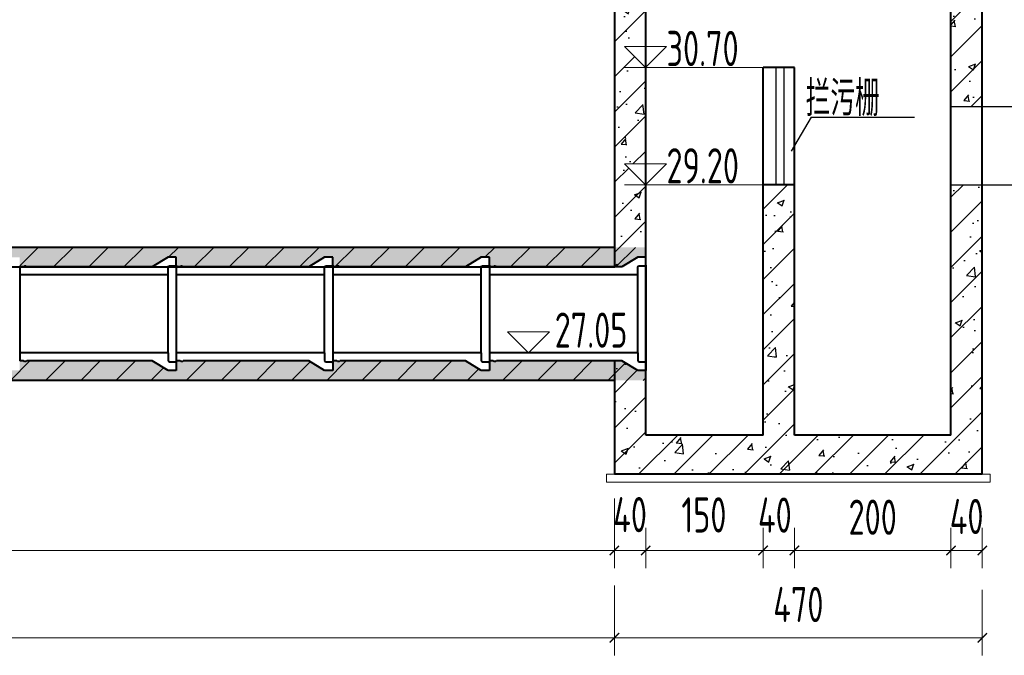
# Model space of a CAD drawing. Header units: millimetres. Extents: x 65530 to 130460, y -103607 to -18875.
# Tile 39 of 73: x 97407 to 98665, y -69607 to -68794. Entities that reach past the tile are written whole.
import ezdxf

# ---------------------------------------------------------------- set-up
doc = ezdxf.new("R2010")
doc.units = ezdxf.units.MM
doc.header["$LTSCALE"] = 0.5
doc.linetypes.add('ACAD_ISO02W100', pattern=[15, 12, -3])
for name, color, linetype, lineweight in [('填充', 4, 'Continuous', 25), ('标注线', 4, 'Continuous', 13), ('粗线', 1, 'Continuous', 40), ('细实线', 7, 'Continuous', 25), ('虚线', 3, 'Continuous', 20), ('轮廓', 1, 'Continuous', 40)]:
    doc.layers.add(name, color=color, linetype=linetype, lineweight=lineweight)
doc.styles.add('HzTxt', font='tssdeng.shx', dxfattribs={"width": 0.7, "bigfont": 'hztxt.shx'})
doc.dimstyles.new('1bi150', dxfattribs={"dimtxt": 45, "dimasz": 22.5, "dimexe": 22.5, "dimexo": 22.5, "dimgap": 20, "dimtad": 1, "dimdec": 0, "dimtxsty": 'HzTxt', "dimblk": 'ARCHTICK', "dimcen": 2.5, "dimclrd": 256, "dimclre": 256, "dimclrt": 256, "dimadec": 0, "dimazin": 0, "dimtfac": 1, "dimtdec": 0, "dimtmove": 2, "dimatfit": 2, "dimfxl": 0, "dimlwd": -1, "dimlwe": -1, "dimarcsym": 0})
pattern_1 = [(45, (6892.19, -2019.82), (-22.45064, 22.45064), [])]

# ---------------------------------------------------------------- blocks, each defined once
blk = doc.blocks.new('_ArchTick')
at = {"color": 0, "linetype": 'ByBlock', "const_width": 0.15}
blk.add_lwpolyline([(-0.5, -0.5), (0.5, 0.5)], dxfattribs=at)
blk = doc.blocks.new('*D445')
at = {"layer": 'Defpoints', "color": 0}
for p in [(98166.7, -69495.1), (94846.4, -69540.5), (94846.4, -69584.2)]:
    blk.add_point(p, dxfattribs=at)
at = {"layer": '标注线', "color": 7}
for p, q in [((98166.7, -69517.6), (98166.7, -69606.7)), ((94846.4, -69563), (94846.4, -69606.7)), ((98166.7, -69584.2), (94846.4, -69584.2))]:
    blk.add_line(p, q, dxfattribs=at)
at = {"layer": '标注线', "color": 7, "xscale": 12, "yscale": 12, "zscale": 12, "rotation": 180}
blk.add_blockref('_ArchTick', (94846.4, -69584.2), dxfattribs=at)
at = {"layer": '标注线', "color": 7, "xscale": 12, "yscale": 12, "zscale": 12}
blk.add_blockref('_ArchTick', (98166.7, -69584.2), dxfattribs=at)
at = {"layer": '标注线', "color": 7, "insert": (96506.5, -69541.7), "char_height": 45, "attachment_point": 5, "style": 'HzTxt'}
blk.add_mtext('3320', dxfattribs=at)
blk = doc.blocks.new('*D452')
at = {"layer": 'Defpoints', "color": 0}
for p in [(98166.7, -69383.5), (94846.4, -69428.9), (94846.4, -69472.6)]:
    blk.add_point(p, dxfattribs=at)
at = {"layer": '标注线', "color": 7}
for p, q in [((98166.7, -69406), (98166.7, -69495.1)), ((94846.4, -69451.4), (94846.4, -69495.1)), ((98166.7, -69472.6), (94846.4, -69472.6))]:
    blk.add_line(p, q, dxfattribs=at)
at = {"layer": '标注线', "color": 7, "xscale": 12, "yscale": 12, "zscale": 12, "rotation": 180}
blk.add_blockref('_ArchTick', (94846.4, -69472.6), dxfattribs=at)
at = {"layer": '标注线', "color": 7, "xscale": 12, "yscale": 12, "zscale": 12}
blk.add_blockref('_ArchTick', (98166.7, -69472.6), dxfattribs=at)
at = {"layer": '标注线', "color": 7, "insert": (96506.5, -69430.1), "char_height": 45, "attachment_point": 5, "style": 'HzTxt'}
blk.add_mtext('3320', dxfattribs=at)
blk = doc.blocks.new('*D453')
at = {"layer": 'Defpoints', "color": 0}
for p in [(98166.7, -69421), (98206.7, -69421), (98206.7, -69472.6)]:
    blk.add_point(p, dxfattribs=at)
at = {"layer": '标注线', "color": 7}
for p, q in [((98166.7, -69443.5), (98166.7, -69495.1)), ((98206.7, -69443.5), (98206.7, -69495.1)), ((98166.7, -69472.6), (98206.7, -69472.6))]:
    blk.add_line(p, q, dxfattribs=at)
at = {"layer": '标注线', "color": 7, "xscale": 12, "yscale": 12, "zscale": 12, "rotation": 180}
blk.add_blockref('_ArchTick', (98166.7, -69472.6), dxfattribs=at)
at = {"layer": '标注线', "color": 7, "xscale": 12, "yscale": 12, "zscale": 12}
blk.add_blockref('_ArchTick', (98206.7, -69472.6), dxfattribs=at)
at = {"layer": '标注线', "color": 7, "insert": (98186.7, -69426.8), "char_height": 45, "attachment_point": 5, "style": 'HzTxt'}
blk.add_mtext('40', dxfattribs=at)
blk = doc.blocks.new('*D454')
at = {"layer": 'Defpoints', "color": 0}
for p in [(98206.7, -69421), (98356.7, -69421), (98356.7, -69472.6)]:
    blk.add_point(p, dxfattribs=at)
at = {"layer": '标注线', "color": 7}
for p, q in [((98206.7, -69443.5), (98206.7, -69495.1)), ((98356.7, -69443.5), (98356.7, -69495.1)), ((98206.7, -69472.6), (98356.7, -69472.6))]:
    blk.add_line(p, q, dxfattribs=at)
at = {"layer": '标注线', "color": 7, "xscale": 12, "yscale": 12, "zscale": 12, "rotation": 180}
blk.add_blockref('_ArchTick', (98206.7, -69472.6), dxfattribs=at)
at = {"layer": '标注线', "color": 7, "xscale": 12, "yscale": 12, "zscale": 12}
blk.add_blockref('_ArchTick', (98356.7, -69472.6), dxfattribs=at)
at = {"layer": '标注线', "color": 7, "insert": (98281.1, -69427.2), "char_height": 45, "attachment_point": 5, "style": 'HzTxt'}
blk.add_mtext('150', dxfattribs=at)
blk = doc.blocks.new('*D455')
at = {"layer": 'Defpoints', "color": 0}
for p in [(98356.7, -69421), (98396.7, -69421), (98396.7, -69472.6)]:
    blk.add_point(p, dxfattribs=at)
at = {"layer": '标注线', "color": 7}
for p, q in [((98356.7, -69443.5), (98356.7, -69495.1)), ((98396.7, -69443.5), (98396.7, -69495.1)), ((98356.7, -69472.6), (98396.7, -69472.6))]:
    blk.add_line(p, q, dxfattribs=at)
at = {"layer": '标注线', "color": 7, "xscale": 12, "yscale": 12, "zscale": 12, "rotation": 180}
blk.add_blockref('_ArchTick', (98356.7, -69472.6), dxfattribs=at)
at = {"layer": '标注线', "color": 7, "xscale": 12, "yscale": 12, "zscale": 12}
blk.add_blockref('_ArchTick', (98396.7, -69472.6), dxfattribs=at)
at = {"layer": '标注线', "color": 7, "insert": (98371.7, -69427.4), "char_height": 45, "attachment_point": 5, "style": 'HzTxt'}
blk.add_mtext('40', dxfattribs=at)
blk = doc.blocks.new('*D456')
at = {"layer": 'Defpoints', "color": 0}
for p in [(98396.7, -69421), (98596.7, -69421), (98596.7, -69472.6)]:
    blk.add_point(p, dxfattribs=at)
at = {"layer": '标注线', "color": 7}
for p, q in [((98396.7, -69443.5), (98396.7, -69495.1)), ((98596.7, -69443.5), (98596.7, -69495.1)), ((98396.7, -69472.6), (98596.7, -69472.6))]:
    blk.add_line(p, q, dxfattribs=at)
at = {"layer": '标注线', "color": 7, "xscale": 12, "yscale": 12, "zscale": 12, "rotation": 180}
blk.add_blockref('_ArchTick', (98396.7, -69472.6), dxfattribs=at)
at = {"layer": '标注线', "color": 7, "xscale": 12, "yscale": 12, "zscale": 12}
blk.add_blockref('_ArchTick', (98596.7, -69472.6), dxfattribs=at)
at = {"layer": '标注线', "color": 7, "insert": (98496.7, -69430.1), "char_height": 45, "attachment_point": 5, "style": 'HzTxt'}
blk.add_mtext('200', dxfattribs=at)
blk = doc.blocks.new('*D457')
at = {"layer": 'Defpoints', "color": 0}
for p in [(98596.7, -69421), (98636.7, -69421), (98636.7, -69472.6)]:
    blk.add_point(p, dxfattribs=at)
at = {"layer": '标注线', "color": 7}
for p, q in [((98596.7, -69443.5), (98596.7, -69495.1)), ((98636.7, -69443.5), (98636.7, -69495.1)), ((98596.7, -69472.6), (98636.7, -69472.6))]:
    blk.add_line(p, q, dxfattribs=at)
at = {"layer": '标注线', "color": 7, "xscale": 12, "yscale": 12, "zscale": 12, "rotation": 180}
blk.add_blockref('_ArchTick', (98596.7, -69472.6), dxfattribs=at)
at = {"layer": '标注线', "color": 7, "xscale": 12, "yscale": 12, "zscale": 12}
blk.add_blockref('_ArchTick', (98636.7, -69472.6), dxfattribs=at)
at = {"layer": '标注线', "color": 7, "insert": (98616.7, -69429.2), "char_height": 45, "attachment_point": 5, "style": 'HzTxt'}
blk.add_mtext('40', dxfattribs=at)
blk = doc.blocks.new('*D458')
at = {"layer": 'Defpoints', "color": 0}
for p in [(98166.7, -69500.6), (98636.7, -69500.6), (98636.7, -69584.2)]:
    blk.add_point(p, dxfattribs=at)
at = {"layer": '标注线', "color": 7}
for p, q in [((98166.7, -69523.1), (98166.7, -69606.7)), ((98636.7, -69523.1), (98636.7, -69606.7)), ((98166.7, -69584.2), (98636.7, -69584.2))]:
    blk.add_line(p, q, dxfattribs=at)
at = {"layer": '标注线', "color": 7, "xscale": 12, "yscale": 12, "zscale": 12, "rotation": 180}
blk.add_blockref('_ArchTick', (98166.7, -69584.2), dxfattribs=at)
at = {"layer": '标注线', "color": 7, "xscale": 12, "yscale": 12, "zscale": 12}
blk.add_blockref('_ArchTick', (98636.7, -69584.2), dxfattribs=at)
at = {"layer": '标注线', "color": 7, "insert": (98401.7, -69541.7), "char_height": 45, "attachment_point": 5, "style": 'HzTxt'}
blk.add_mtext('470', dxfattribs=at)

msp = doc.modelspace()

# ---------------------------------------------------------------- hatches: boundary and pattern name
at = {"layer": '填充'}
h = msp.add_hatch(dxfattribs=at)
h.set_pattern_fill('ANSI31', scale=10, style=0)
h.set_pattern_definition([(45, (6692.19, -2019.82), (-22.45064, 22.45064), [])])
h.paths.add_polyline_path([(98396.71, -69005.15), (98356.71, -69005.15), (98356.71, -69325.15), (98206.71, -69325.15), (98206.71, -69242.45), (98196.45, -69242.45), (98176.36, -69230.15), (98166.71, -69230.15), (98166.71, -69375.15), (98636.71, -69375.15), (98636.71, -69005.15), (98596.71, -69005.15), (98596.71, -69325.15), (98396.71, -69325.15)])
h.paths.add_polyline_path([(98166.71, -69110.15), (98176.36, -69110.15), (98196.45, -69097.85), (98206.71, -69097.85), (98206.71, -69005.4), (98179.52, -68978.22), (98206.71, -68978.22), (98206.71, -68855.4), (98179.52, -68828.22), (98206.71, -68828.22), (98206.71, -68459.18), (98166.71, -68459.18)])
h.paths.add_polyline_path([(98636.71, -68459.18), (98596.71, -68459.18), (98596.71, -68905.15), (98636.71, -68905.15)])
h = msp.add_hatch(dxfattribs=at)
h.set_pattern_fill('ANSI31', scale=10, style=0)
h.set_pattern_definition(pattern_1)
h.paths.add_polyline_path([(98206.71, -69097.85), (98206.71, -69085.15), (96325.96, -69085.15), (96325.96, -69110.15), (96376.36, -69110.15), (96396.45, -69097.85), (96406.95, -69097.85), (96406.95, -69110.15), (96411.95, -69110.15), (96412.95, -69109.25), (96414.95, -69109.25), (96415.95, -69110.15), (96576.36, -69110.15), (96596.45, -69097.85), (96606.95, -69097.85), (96606.95, -69110.15), (96611.95, -69110.15), (96612.95, -69109.25), (96614.95, -69109.25), (96615.95, -69110.15), (96776.36, -69110.15), (96796.45, -69097.85), (96806.95, -69097.85), (96806.95, -69110.15), (96811.95, -69110.15), (96812.95, -69109.25), (96814.95, -69109.25), (96815.95, -69110.15), (96976.36, -69110.15), (96996.45, -69097.85), (97006.95, -69097.85), (97006.95, -69110.15), (97011.95, -69110.15), (97012.95, -69109.25), (97014.95, -69109.25), (97015.95, -69110.15), (97176.36, -69110.15), (97196.45, -69097.85), (97206.95, -69097.85), (97206.95, -69110.15), (97211.95, -69110.15), (97212.95, -69109.25), (97214.95, -69109.25), (97215.95, -69110.15), (97376.36, -69110.15), (97396.45, -69097.85), (97406.95, -69097.85), (97406.95, -69110.15), (97411.95, -69110.15), (97412.95, -69109.25), (97414.95, -69109.25), (97415.95, -69110.15), (97576.36, -69110.15), (97596.45, -69097.85), (97606.95, -69097.85), (97606.95, -69110.15), (97611.95, -69110.15), (97612.95, -69109.25), (97614.95, -69109.25), (97615.95, -69110.15), (97776.36, -69110.15), (97796.45, -69097.85), (97806.95, -69097.85), (97806.95, -69110.15), (97811.95, -69110.15), (97812.95, -69109.25), (97814.95, -69109.25), (97815.95, -69110.15), (97976.36, -69110.15), (97996.45, -69097.85), (98006.95, -69097.85), (98006.95, -69110.15), (98011.95, -69110.15), (98012.95, -69109.25), (98014.95, -69109.25), (98015.95, -69110.15), (98176.36, -69110.15), (98196.45, -69097.85)])
h.paths.add_polyline_path([(94806.71, -69085.15), (94806.71, -69097.85), (94806.95, -69097.85), (94806.95, -69110.15), (94811.95, -69110.15), (94812.95, -69109.25), (94814.95, -69109.25), (94815.95, -69110.15), (94976.36, -69110.15), (94996.45, -69097.85), (95006.95, -69097.85), (95006.95, -69110.15), (95011.95, -69110.15), (95012.95, -69109.25), (95014.95, -69109.25), (95015.95, -69110.15), (95176.36, -69110.15), (95196.45, -69097.85), (95206.95, -69097.85), (95206.95, -69110.15), (95211.95, -69110.15), (95212.95, -69109.25), (95214.95, -69109.25), (95215.95, -69110.15), (95376.36, -69110.15), (95396.45, -69097.85), (95406.95, -69097.85), (95406.95, -69110.15), (95411.95, -69110.15), (95412.95, -69109.25), (95414.95, -69109.25), (95415.95, -69110.15), (95576.36, -69110.15), (95596.45, -69097.85), (95606.95, -69097.85), (95606.95, -69110.15), (95611.95, -69110.15), (95612.95, -69109.25), (95614.95, -69109.25), (95615.95, -69110.15), (95776.36, -69110.15), (95796.45, -69097.85), (95806.95, -69097.85), (95806.95, -69110.15), (95811.95, -69110.15), (95812.95, -69109.25), (95814.95, -69109.25), (95815.95, -69110.15), (95976.36, -69110.15), (95996.45, -69097.85), (96006.95, -69097.85), (96006.95, -69110.15), (96011.95, -69110.15), (96012.95, -69109.25), (96014.95, -69109.25), (96015.95, -69110.15), (96176.36, -69110.15), (96196.45, -69097.85), (96206.95, -69097.85), (96206.95, -69110.15), (96211.95, -69110.15), (96212.95, -69109.25), (96214.95, -69109.25), (96215.95, -69110.15), (96325.96, -69110.15), (96325.96, -69085.15)])
h = msp.add_hatch(dxfattribs=at)
h.set_pattern_fill('ANSI31', scale=10, style=0)
h.set_pattern_definition(pattern_1)
h.paths.add_polyline_path([(94806.71, -69242.45), (94806.71, -69255.15), (98206.71, -69255.15), (98206.71, -69242.45), (98196.45, -69242.45), (98176.36, -69230.15), (98015.95, -69230.15), (98013.95, -69231.95), (98011.95, -69230.15), (98006.95, -69230.15), (98006.95, -69242.45), (97996.45, -69242.45), (97976.36, -69230.15), (97815.95, -69230.15), (97813.95, -69231.95), (97811.95, -69230.15), (97806.95, -69230.15), (97806.95, -69242.45), (97796.45, -69242.45), (97776.36, -69230.15), (97615.95, -69230.15), (97613.95, -69231.95), (97611.95, -69230.15), (97606.95, -69230.15), (97606.95, -69242.45), (97596.45, -69242.45), (97576.36, -69230.15), (97415.95, -69230.15), (97413.95, -69231.95), (97411.95, -69230.15), (97406.95, -69230.15), (97406.95, -69242.45), (97396.45, -69242.45), (97376.36, -69230.15), (97215.95, -69230.15), (97213.95, -69231.95), (97211.95, -69230.15), (97206.95, -69230.15), (97206.95, -69242.45), (97196.45, -69242.45), (97176.36, -69230.15), (97015.95, -69230.15), (97013.95, -69231.95), (97011.95, -69230.15), (97006.95, -69230.15), (97006.95, -69242.45), (96996.45, -69242.45), (96976.36, -69230.15), (96815.95, -69230.15), (96813.95, -69231.95), (96811.95, -69230.15), (96806.95, -69230.15), (96806.95, -69242.45), (96796.45, -69242.45), (96776.36, -69230.15), (96615.95, -69230.15), (96613.95, -69231.95), (96611.95, -69230.15), (96606.95, -69230.15), (96606.95, -69242.45), (96596.45, -69242.45), (96576.36, -69230.15), (96415.95, -69230.15), (96413.95, -69231.95), (96411.95, -69230.15), (96406.95, -69230.15), (96406.95, -69242.45), (96396.45, -69242.45), (96376.36, -69230.15), (96215.95, -69230.15), (96213.95, -69231.95), (96211.95, -69230.15), (96206.95, -69230.15), (96206.95, -69242.45), (96196.45, -69242.45), (96176.36, -69230.15), (96015.95, -69230.15), (96013.95, -69231.95), (96011.95, -69230.15), (96006.95, -69230.15), (96006.95, -69242.45), (95996.45, -69242.45), (95976.36, -69230.15), (95815.95, -69230.15), (95813.95, -69231.95), (95811.95, -69230.15), (95806.95, -69230.15), (95806.95, -69242.45), (95796.45, -69242.45), (95776.36, -69230.15), (95615.95, -69230.15), (95613.95, -69231.95), (95611.95, -69230.15), (95606.95, -69230.15), (95606.95, -69242.45), (95596.45, -69242.45), (95576.36, -69230.15), (95415.95, -69230.15), (95413.95, -69231.95), (95411.95, -69230.15), (95406.95, -69230.15), (95406.95, -69242.45), (95396.45, -69242.45), (95376.36, -69230.15), (95215.95, -69230.15), (95213.95, -69231.95), (95211.95, -69230.15), (95206.95, -69230.15), (95206.95, -69242.45), (95196.45, -69242.45), (95176.36, -69230.15), (95015.95, -69230.15), (95013.95, -69231.95), (95011.95, -69230.15), (95006.95, -69230.15), (95006.95, -69242.45), (94996.45, -69242.45), (94976.36, -69230.15), (94815.95, -69230.15), (94813.95, -69231.95), (94811.95, -69230.15), (94806.95, -69230.15), (94806.95, -69242.45)])
at = {"layer": '细实线'}
h = msp.add_hatch(dxfattribs=at)
h.set_pattern_fill('AR-CONC', scale=0.5, style=0)
h.set_pattern_definition([(50, (6692.19, -2019.82), (91.092334, -7.969543), [9.525, -104.775]), (355, (6692.19, -2019.82), (-17.62141, 95.52832), [7.62, -83.82]), (100.451, (6699.78, -2020.48), (73.47125, 87.558344), [8.095, -89.045]), (46.1842, (6692.19, -1994.42), (135.53952, -21.02116), [14.2875, -157.1625]), (96.6356, (6703.49, -1996.17), (118.70212, 123.71278), [12.1425, -133.5675]), (351.184, (6692.19, -1994.42), (118.7023, 123.71256), [11.43, -125.73]), (21, (6704.89, -2000.77), (75.80744, -51.13276), [9.525, -104.775]), (326, (6704.89, -2000.77), (30.901014, 92.09398), [7.62, -83.82]), (71.4514, (6711.21, -2005.03), (106.708245, 40.96143), [8.095, -89.045]), (37.5, (6692.19, -2019.82), (1.544302, 42.277519), [0, -82.804, 0, -85.09, 0, -84.1375]), (7.5, (6692.19, -2019.82), (33.409831, 50.090287), [0, -48.514, 0, -80.899, 0, -32.0675]), (327.5, (6663.87, -2019.82), (67.795298, -2.864372), [0, -31.75, 0, -99.06, 0, -131.445]), (317.5, (6651.17, -2019.82), (74.06459, 12.713246), [0, -41.275, 0, -65.786, 0, -93.345])])
h.paths.add_polyline_path([(98206.71, -68459.18), (98166.71, -68459.18), (98166.71, -69110.15), (98176.36, -69110.15), (98196.45, -69097.85), (98206.71, -69097.85), (98206.71, -69005.4), (98179.52, -68978.22), (98206.71, -68978.22), (98206.71, -68855.4), (98179.52, -68828.22), (98206.71, -68828.22)])
h.paths.add_polyline_path([(98596.71, -68905.15), (98636.71, -68905.15), (98636.71, -68459.18), (98596.71, -68459.18)])
h.paths.add_polyline_path([(98396.71, -69005.15), (98356.71, -69005.15), (98356.71, -69325.15), (98206.71, -69325.15), (98206.71, -69242.45), (98196.45, -69242.45), (98176.36, -69230.15), (98166.71, -69230.15), (98166.71, -69375.15), (98636.71, -69375.15), (98636.71, -69005.15), (98596.71, -69005.15), (98596.71, -69325.15), (98396.71, -69325.15)])
h = msp.add_hatch(dxfattribs=at)
h.set_pattern_fill('AR-CONC', scale=0.5, style=0)
h.set_pattern_definition([(50, (6892.19, -2019.82), (91.092334, -7.969543), [9.525, -104.775]), (355, (6892.19, -2019.82), (-17.62141, 95.52832), [7.62, -83.82]), (100.451, (6899.78, -2020.48), (73.47125, 87.558344), [8.095, -89.045]), (46.1842, (6892.19, -1994.42), (135.53952, -21.02116), [14.2875, -157.1625]), (96.6356, (6903.49, -1996.17), (118.70212, 123.71278), [12.1425, -133.5675]), (351.184, (6892.19, -1994.42), (118.7023, 123.71256), [11.43, -125.73]), (21, (6904.89, -2000.77), (75.80744, -51.13276), [9.525, -104.775]), (326, (6904.89, -2000.77), (30.901014, 92.09398), [7.62, -83.82]), (71.4514, (6911.21, -2005.03), (106.708245, 40.96143), [8.095, -89.045]), (37.5, (6892.19, -2019.82), (1.544302, 42.277519), [0, -82.804, 0, -85.09, 0, -84.1375]), (7.5, (6892.19, -2019.82), (33.409831, 50.090287), [0, -48.514, 0, -80.899, 0, -32.0675]), (327.5, (6863.87, -2019.82), (67.795298, -2.864372), [0, -31.75, 0, -99.06, 0, -131.445]), (317.5, (6851.17, -2019.82), (74.06459, 12.713246), [0, -41.275, 0, -65.786, 0, -93.345])])
h.paths.add_polyline_path([(98206.71, -69097.85), (98206.71, -69085.15), (96325.96, -69085.15), (96325.96, -69110.15), (96376.36, -69110.15), (96396.45, -69097.85), (96406.95, -69097.85), (96406.95, -69110.15), (96411.95, -69110.15), (96413.95, -69108.35), (96415.95, -69110.15), (96576.36, -69110.15), (96596.45, -69097.85), (96606.95, -69097.85), (96606.95, -69110.15), (96611.95, -69110.15), (96613.95, -69108.35), (96615.95, -69110.15), (96776.36, -69110.15), (96796.45, -69097.85), (96806.95, -69097.85), (96806.95, -69110.15), (96811.95, -69110.15), (96813.95, -69108.35), (96815.95, -69110.15), (96976.36, -69110.15), (96996.45, -69097.85), (97006.95, -69097.85), (97006.95, -69110.15), (97011.95, -69110.15), (97013.95, -69108.35), (97015.95, -69110.15), (97176.36, -69110.15), (97196.45, -69097.85), (97206.95, -69097.85), (97206.95, -69110.15), (97211.95, -69110.15), (97213.95, -69108.35), (97215.95, -69110.15), (97376.36, -69110.15), (97396.45, -69097.85), (97406.95, -69097.85), (97406.95, -69110.15), (97411.95, -69110.15), (97413.95, -69108.35), (97415.95, -69110.15), (97576.36, -69110.15), (97596.45, -69097.85), (97606.95, -69097.85), (97606.95, -69110.15), (97611.95, -69110.15), (97613.95, -69108.35), (97615.95, -69110.15), (97776.36, -69110.15), (97796.45, -69097.85), (97806.95, -69097.85), (97806.95, -69110.15), (97811.95, -69110.15), (97813.95, -69108.35), (97815.95, -69110.15), (97976.36, -69110.15), (97996.45, -69097.85), (98006.95, -69097.85), (98006.95, -69110.15), (98011.95, -69110.15), (98013.95, -69108.35), (98015.95, -69110.15), (98176.36, -69110.15), (98196.45, -69097.85)])
h.paths.add_polyline_path([(94806.71, -69085.15), (94806.71, -69097.85), (94806.95, -69097.85), (94806.95, -69110.15), (94811.95, -69110.15), (94813.95, -69108.35), (94815.95, -69110.15), (94976.36, -69110.15), (94996.45, -69097.85), (95006.95, -69097.85), (95006.95, -69110.15), (95011.95, -69110.15), (95013.95, -69108.35), (95015.95, -69110.15), (95176.36, -69110.15), (95196.45, -69097.85), (95206.95, -69097.85), (95206.95, -69110.15), (95211.95, -69110.15), (95213.95, -69108.35), (95215.95, -69110.15), (95376.36, -69110.15), (95396.45, -69097.85), (95406.95, -69097.85), (95406.95, -69110.15), (95411.95, -69110.15), (95413.95, -69108.35), (95415.95, -69110.15), (95576.36, -69110.15), (95596.45, -69097.85), (95606.95, -69097.85), (95606.95, -69110.15), (95611.95, -69110.15), (95613.95, -69108.35), (95615.95, -69110.15), (95776.36, -69110.15), (95796.45, -69097.85), (95806.95, -69097.85), (95806.95, -69110.15), (95811.95, -69110.15), (95813.95, -69108.35), (95815.95, -69110.15), (95976.36, -69110.15), (95996.45, -69097.85), (96006.95, -69097.85), (96006.95, -69110.15), (96011.95, -69110.15), (96013.95, -69108.35), (96015.95, -69110.15), (96176.36, -69110.15), (96196.45, -69097.85), (96206.95, -69097.85), (96206.95, -69110.15), (96211.95, -69110.15), (96213.95, -69108.35), (96215.95, -69110.15), (96325.96, -69110.15), (96325.96, -69085.15)])
h.paths.add_polyline_path([(94806.71, -69242.45), (94806.71, -69255.15), (98206.71, -69255.15), (98206.71, -69242.45), (98196.45, -69242.45), (98176.36, -69230.15), (98015.95, -69230.15), (98013.95, -69231.95), (98011.95, -69230.15), (98006.95, -69230.15), (98006.95, -69242.45), (97996.45, -69242.45), (97976.36, -69230.15), (97815.95, -69230.15), (97813.95, -69231.95), (97811.95, -69230.15), (97806.95, -69230.15), (97806.95, -69242.45), (97796.45, -69242.45), (97776.36, -69230.15), (97615.95, -69230.15), (97613.95, -69231.95), (97611.95, -69230.15), (97606.95, -69230.15), (97606.95, -69242.45), (97596.45, -69242.45), (97576.36, -69230.15), (97415.95, -69230.15), (97413.95, -69231.95), (97411.95, -69230.15), (97406.95, -69230.15), (97406.95, -69242.45), (97396.45, -69242.45), (97376.36, -69230.15), (97215.95, -69230.15), (97213.95, -69231.95), (97211.95, -69230.15), (97206.95, -69230.15), (97206.95, -69242.45), (97196.45, -69242.45), (97176.36, -69230.15), (97015.95, -69230.15), (97013.95, -69231.95), (97011.95, -69230.15), (97006.95, -69230.15), (97006.95, -69242.45), (96996.45, -69242.45), (96976.36, -69230.15), (96815.95, -69230.15), (96813.95, -69231.95), (96811.95, -69230.15), (96806.95, -69230.15), (96806.95, -69242.45), (96796.45, -69242.45), (96776.36, -69230.15), (96615.95, -69230.15), (96613.95, -69231.95), (96611.95, -69230.15), (96606.95, -69230.15), (96606.95, -69242.45), (96596.45, -69242.45), (96576.36, -69230.15), (96415.95, -69230.15), (96413.95, -69231.95), (96411.95, -69230.15), (96406.95, -69230.15), (96406.95, -69242.45), (96396.45, -69242.45), (96376.36, -69230.15), (96215.95, -69230.15), (96213.95, -69231.95), (96211.95, -69230.15), (96206.95, -69230.15), (96206.95, -69242.45), (96196.45, -69242.45), (96176.36, -69230.15), (96015.95, -69230.15), (96013.95, -69231.95), (96011.95, -69230.15), (96006.95, -69230.15), (96006.95, -69242.45), (95996.45, -69242.45), (95976.36, -69230.15), (95815.95, -69230.15), (95813.95, -69231.95), (95811.95, -69230.15), (95806.95, -69230.15), (95806.95, -69242.45), (95796.45, -69242.45), (95776.36, -69230.15), (95615.95, -69230.15), (95613.95, -69231.95), (95611.95, -69230.15), (95606.95, -69230.15), (95606.95, -69242.45), (95596.45, -69242.45), (95576.36, -69230.15), (95415.95, -69230.15), (95413.95, -69231.95), (95411.95, -69230.15), (95406.95, -69230.15), (95406.95, -69242.45), (95396.45, -69242.45), (95376.36, -69230.15), (95215.95, -69230.15), (95213.95, -69231.95), (95211.95, -69230.15), (95206.95, -69230.15), (95206.95, -69242.45), (95196.45, -69242.45), (95176.36, -69230.15), (95015.95, -69230.15), (95013.95, -69231.95), (95011.95, -69230.15), (95006.95, -69230.15), (95006.95, -69242.45), (94996.45, -69242.45), (94976.36, -69230.15), (94815.95, -69230.15), (94813.95, -69231.95), (94811.95, -69230.15), (94806.95, -69230.15), (94806.95, -69242.45)])

# ---------------------------------------------------------------- linework, layer by layer
at = {"color": 7}
for p, q in [((98372.97, -68855.15), (98372.97, -69005.15)), ((98382.97, -68855.15), (98382.97, -69005.15)), ((98418.25, -68918.56), (98392.41, -68962.05)), ((98418.25, -68918.56), (98550.14, -68918.56))]:
    msp.add_line(p, q, dxfattribs=at)
at = {"layer": '标注线', "color": 7}
for p, q in [((98356.7, -68855.15), (98179.52, -68855.15)), ((98356.71, -69005.15), (98179.52, -69005.15)), ((98156.7, -69385.15), (98156.7, -69375.15)), ((98156.7, -69375.15), (98166.7, -69375.15)), ((98636.71, -69375.15), (98646.71, -69375.15)), ((98646.71, -69385.15), (98646.71, -69375.15)), ((98646.71, -69385.15), (98156.7, -69385.15))]:
    msp.add_line(p, q, dxfattribs=at)
for points in [[(98206.46, -68855.15), (98233.39, -68828.22), (98179.52, -68828.22)], [(98206.46, -69005.15), (98233.39, -68978.22), (98179.52, -68978.22)], [(98056.92, -69220.15), (98083.85, -69193.22), (98029.98, -69193.22)]]:
    msp.add_lwpolyline(points, close=True, dxfattribs=at)
at = {"layer": '粗线', "color": 7}
for p, q in [((98636.71, -69375.15), (98636.71, -68429.16)), ((98166.71, -68459.18), (98166.71, -69110.15)), ((98206.71, -69325.15), (98206.71, -68459.18)), ((98596.71, -69325.15), (98596.71, -68459.18)), ((98356.71, -69325.15), (98356.7, -68855.15)), ((98396.7, -68855.15), (98356.7, -68855.15)), ((98396.71, -69325.15), (98396.7, -68855.15)), ((98396.7, -69005.15), (98356.7, -69005.15)), ((98166.71, -69230.15), (98166.71, -69375.15)), ((98356.71, -69325.15), (98206.71, -69325.15)), ((98596.71, -69325.15), (98396.71, -69325.15)), ((98636.71, -69375.15), (98166.71, -69375.15))]:
    msp.add_line(p, q, dxfattribs=at)
at = {"layer": '细实线', "color": 7}
for p, q in [((98596.71, -68905.15), (98721.84, -68905.15)), ((98596.71, -69005.15), (98721.84, -69005.15))]:
    msp.add_line(p, q, dxfattribs=at)
at = {"layer": '虚线', "color": 7, "linetype": 'ACAD_ISO02W100'}
msp.add_line((98636.71, -68865.17), (98636.71, -68865.17), dxfattribs=at)
at = {"layer": '轮廓', "color": 7}
for p, q in [((98166.9, -69085.15), (94846.55, -69085.15)), ((97596.45, -69097.85), (97576.36, -69110.15)), ((97606.95, -69097.85), (97596.45, -69097.85)), ((97605.45, -69108.85), (97606.95, -69107.85)), ((97606.95, -69107.85), (97606.95, -69097.85)), ((97606.95, -69107.85), (97606.95, -69232.45)), ((97796.45, -69097.85), (97776.36, -69110.15)), ((97806.95, -69097.85), (97796.45, -69097.85)), ((97805.45, -69108.85), (97806.95, -69107.85)), ((97806.95, -69107.85), (97806.95, -69097.85)), ((97806.95, -69107.85), (97806.95, -69232.45)), ((97996.45, -69097.85), (97976.36, -69110.15)), ((98006.95, -69097.85), (97996.45, -69097.85)), ((98005.45, -69108.85), (98006.95, -69107.85)), ((98006.95, -69107.85), (98006.95, -69097.85)), ((98006.95, -69107.85), (98006.95, -69232.45)), ((98196.45, -69097.85), (98176.36, -69110.15)), ((98206.95, -69097.85), (98196.45, -69097.85)), ((98205.45, -69108.85), (98206.95, -69107.85)), ((98206.95, -69107.85), (98206.95, -69097.85)), ((98206.95, -69107.85), (98206.95, -69232.45)), ((94846.74, -69110.15), (98167.11, -69110.15)), ((97406.95, -69110.15), (97406.95, -69230.15)), ((97411.95, -69110.15), (97406.95, -69110.15)), ((97596.45, -69120.15), (97406.95, -69120.15)), ((97412.95, -69109.25), (97411.95, -69110.15)), ((97414.95, -69109.25), (97412.95, -69109.25)), ((97414.95, -69109.25), (97415.95, -69110.15)), ((97576.36, -69110.15), (97415.95, -69110.15)), ((97596.45, -69110.45), (97597.45, -69108.85)), ((97596.45, -69220.15), (97596.45, -69110.45)), ((97597.45, -69108.85), (97605.45, -69108.85)), ((97606.95, -69110.15), (97606.95, -69230.15)), ((97611.95, -69110.15), (97606.95, -69110.15)), ((97796.45, -69120.15), (97606.95, -69120.15)), ((97612.95, -69109.25), (97611.95, -69110.15)), ((97614.95, -69109.25), (97612.95, -69109.25)), ((97614.95, -69109.25), (97615.95, -69110.15)), ((97776.36, -69110.15), (97615.95, -69110.15)), ((97796.45, -69110.45), (97797.45, -69108.85)), ((97796.45, -69220.15), (97796.45, -69110.45)), ((97797.45, -69108.85), (97805.45, -69108.85)), ((97806.95, -69110.15), (97806.95, -69230.15)), ((97811.95, -69110.15), (97806.95, -69110.15)), ((97996.45, -69120.15), (97806.95, -69120.15)), ((97812.95, -69109.25), (97811.95, -69110.15)), ((97814.95, -69109.25), (97812.95, -69109.25)), ((97814.95, -69109.25), (97815.95, -69110.15)), ((97976.36, -69110.15), (97815.95, -69110.15)), ((97996.45, -69110.45), (97997.45, -69108.85)), ((97996.45, -69220.15), (97996.45, -69110.45)), ((97997.45, -69108.85), (98005.45, -69108.85)), ((98006.95, -69110.15), (98006.95, -69230.15)), ((98011.95, -69110.15), (98006.95, -69110.15)), ((98196.45, -69120.15), (98006.95, -69120.15)), ((98012.95, -69109.25), (98011.95, -69110.15)), ((98014.95, -69109.25), (98012.95, -69109.25)), ((98014.95, -69109.25), (98015.95, -69110.15)), ((98176.36, -69110.15), (98015.95, -69110.15)), ((98196.45, -69110.45), (98197.45, -69108.85)), ((98196.45, -69220.15), (98196.45, -69110.45)), ((98197.45, -69108.85), (98205.45, -69108.85)), ((97596.45, -69220.15), (97406.95, -69220.15)), ((97596.45, -69220.15), (97596.45, -69229.85)), ((97796.45, -69220.15), (97606.95, -69220.15)), ((97796.45, -69220.15), (97796.45, -69229.85)), ((97996.45, -69220.15), (97806.95, -69220.15)), ((97996.45, -69220.15), (97996.45, -69229.85)), ((98196.45, -69220.15), (98006.95, -69220.15)), ((98196.45, -69220.15), (98196.45, -69229.85)), ((97411.95, -69230.15), (97406.95, -69230.15)), ((97412.95, -69231.05), (97411.95, -69230.15)), ((97414.95, -69231.05), (97412.95, -69231.05)), ((97414.95, -69231.05), (97415.95, -69230.15)), ((97576.36, -69230.15), (97415.95, -69230.15)), ((97596.45, -69242.45), (97576.36, -69230.15)), ((97596.45, -69229.85), (97597.45, -69231.45)), ((97597.45, -69231.45), (97605.45, -69231.45)), ((97605.45, -69231.45), (97606.95, -69232.45)), ((97611.95, -69230.15), (97606.95, -69230.15)), ((97606.95, -69232.45), (97606.95, -69242.45)), ((97612.95, -69231.05), (97611.95, -69230.15)), ((97614.95, -69231.05), (97612.95, -69231.05)), ((97614.95, -69231.05), (97615.95, -69230.15)), ((97776.36, -69230.15), (97615.95, -69230.15)), ((97796.45, -69242.45), (97776.36, -69230.15)), ((97796.45, -69229.85), (97797.45, -69231.45)), ((97797.45, -69231.45), (97805.45, -69231.45)), ((97805.45, -69231.45), (97806.95, -69232.45)), ((97811.95, -69230.15), (97806.95, -69230.15)), ((97806.95, -69232.45), (97806.95, -69242.45)), ((97812.95, -69231.05), (97811.95, -69230.15)), ((97814.95, -69231.05), (97812.95, -69231.05)), ((97814.95, -69231.05), (97815.95, -69230.15)), ((97976.36, -69230.15), (97815.95, -69230.15)), ((97996.45, -69242.45), (97976.36, -69230.15)), ((97996.45, -69229.85), (97997.45, -69231.45)), ((97997.45, -69231.45), (98005.45, -69231.45)), ((98005.45, -69231.45), (98006.95, -69232.45)), ((98011.95, -69230.15), (98006.95, -69230.15)), ((98006.95, -69232.45), (98006.95, -69242.45)), ((98012.95, -69231.05), (98011.95, -69230.15)), ((98014.95, -69231.05), (98012.95, -69231.05)), ((98014.95, -69231.05), (98015.95, -69230.15)), ((98176.36, -69230.15), (98015.95, -69230.15)), ((98196.45, -69242.45), (98176.36, -69230.15)), ((98196.45, -69229.85), (98197.45, -69231.45)), ((98197.45, -69231.45), (98205.45, -69231.45)), ((98205.45, -69231.45), (98206.95, -69232.45)), ((98206.95, -69232.45), (98206.95, -69242.45)), ((97606.95, -69242.45), (97596.45, -69242.45)), ((97806.95, -69242.45), (97796.45, -69242.45)), ((98006.95, -69242.45), (97996.45, -69242.45)), ((98206.95, -69242.45), (98196.45, -69242.45)), ((98166.95, -69255.15), (94846.71, -69255.15))]:
    msp.add_line(p, q, dxfattribs=at)

# ---------------------------------------------------------------- texts
at = {"layer": '标注线', "color": 7, "style": 'HzTxt', "width": 0.7}
for s, p in [('30.70', (98233.25, -68853.36)), ('拦污栅', (98411.12, -68917.09)), ('29.20', (98233.25, -69003.36)), ('27.05', (98090.45, -69213.42))]:
    msp.add_text(s, height=45, dxfattribs=at).set_placement(p)

# ---------------------------------------------------------------- dimensions: what is measured, and where the dimension line sits
at = {"layer": '标注线', "color": 7}
for base, p1, p2, picture, middle in [((94846.37, -69472.59), (98166.71, -69383.51), (94846.37, -69428.9), '*D452', (96506.54, -69430.09)), ((98596.71, -69472.59), (98396.71, -69421.03), (98596.71, -69421.03), '*D456', (98496.71, -69430.09)), ((94846.37, -69584.17), (98166.71, -69495.09), (94846.37, -69540.48), '*D445', (96506.54, -69541.67)), ((98636.71, -69584.17), (98166.71, -69500.61), (98636.71, -69500.61), '*D458', (98401.71, -69541.67))]:
    dim = msp.add_linear_dim(base=base, p1=p1, p2=p2, dimstyle='1bi150', override={"dimasz": 12, "dimclrd": 7, "dimclre": 7, "dimclrt": 7}, dxfattribs=at)
    dim.commit()
    dim.dimension.update_dxf_attribs({"geometry": picture, "text_midpoint": middle})
for base, p1, p2, picture, middle in [((98206.71, -69472.59), (98166.71, -69421.03), (98206.71, -69421.03), '*D453', (98186.71, -69426.78)), ((98356.71, -69472.59), (98206.71, -69421.03), (98356.71, -69421.03), '*D454', (98281.08, -69427.24)), ((98396.71, -69472.59), (98356.71, -69421.03), (98396.71, -69421.03), '*D455', (98371.71, -69427.37)), ((98636.71, -69472.59), (98596.71, -69421.03), (98636.71, -69421.03), '*D457', (98616.71, -69429.19))]:
    dim = msp.add_linear_dim(base=base, p1=p1, p2=p2, dimstyle='1bi150', override={"dimasz": 12, "dimclrd": 7, "dimclre": 7, "dimclrt": 7}, dxfattribs=at)
    dim.commit()
    dim.dimension.update_dxf_attribs({"geometry": picture, "text_midpoint": middle, "dimtype": 160})

doc.saveas('drawing.dxf')
